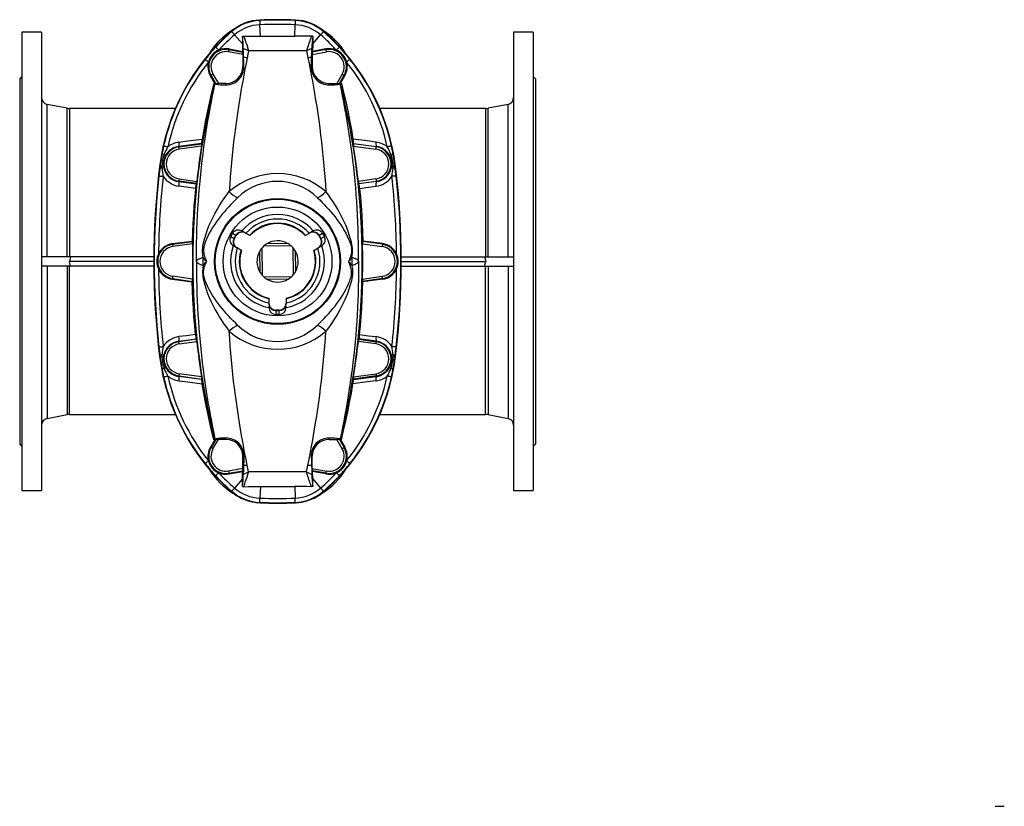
# Model space of a CAD drawing. Extents: x -23 to 894, y -526 to 1012.
# Tile 1 of 4: x -23 to 836, y -526 to 160. Entities that reach past the tile are written whole.
import ezdxf

# ---------------------------------------------------------------- set-up
doc = ezdxf.new("R2010")
doc.units = 0
doc.layers.get('0').update_dxf_attribs({"linetype": 'CONTINUOUS'})

msp = doc.modelspace()

# ---------------------------------------------------------------- linework, layer by layer
at = {"color": 8, "linetype": 'CONTINUOUS'}
for p, q in [((186.33, 160.13), (186.35, 159.74)), ((186.88, 145.94), (186.49, 156.03)), ((216.84, 145.94), (217.23, 156.03)), ((217.39, 160.13), (217.37, 159.74)), ((161.57, 150.29), (161.83, 149.99)), ((171.21, 139.24), (164.27, 147.2)), ((232.51, 139.24), (239.45, 147.2)), ((242.15, 150.29), (241.9, 149.99)), ((171.57, 130.14), (159.14, 132.33)), ((159.48, 134.3), (159.6, 134.94)), ((159.48, 134.3), (171.52, 132.17)), ((227.14, 133.13), (176.59, 133.13)), ((232.15, 130.14), (244.59, 132.33)), ((244.24, 134.3), (232.2, 132.17)), ((244.24, 134.3), (244.13, 134.94)), ((143.79, 111.88), (143.24, 111.56)), ((147.89, 104.77), (143.79, 111.88)), ((145.52, 112.88), (150.22, 104.72)), ((172.44, 119.43), (171.57, 119.43)), ((231.28, 119.43), (232.15, 119.43)), ((258.21, 112.88), (253.5, 104.72)), ((255.83, 104.77), (259.94, 111.88)), ((259.94, 111.88), (260.48, 111.56)), ((156.86, 103.58), (156.86, 104.72)), ((246.86, 103.58), (246.86, 104.72)), ((0.72, -46.57), (0.72, 86.54)), ((403.01, -46.57), (403.01, 86.54)), ((18.16, -46.57), (18.16, 83.15)), ((20.45, 82.93), (20.45, -46.57)), ((383.28, 82.93), (383.28, -46.57)), ((385.57, -46.57), (385.57, 83.15)), ((135.57, 52.43), (115.7, 49.81)), ((115.76, 49.38), (135.76, 52.19)), ((287.96, 49.38), (267.97, 52.19)), ((268.15, 52.43), (288.02, 49.81)), ((115.76, 49.38), (115.7, 49.81)), ((135.51, 50.14), (116.04, 47.4)), ((268.21, 50.14), (287.69, 47.4)), ((287.96, 49.38), (288.02, 49.81)), ((98.98, 32.42), (99.43, 32.36)), ((99.34, 31.72), (99.43, 32.36)), ((99.43, 32.36), (99.54, 33.19)), ((100.99, 32.56), (101.01, 31.59)), ((101.01, 31.59), (101.06, 30.8)), ((102.29, 32.89), (102.54, 31.28)), ((301.44, 32.89), (301.18, 31.28)), ((302.71, 31.59), (302.66, 30.8)), ((302.74, 32.56), (302.71, 31.59)), ((304.29, 32.36), (304.18, 33.19)), ((304.74, 32.42), (304.29, 32.36)), ((304.38, 31.72), (304.29, 32.36)), ((115.76, 19.47), (115.71, 19.1)), ((115.71, 19.1), (130.85, 17.12)), ((131.07, 17.32), (115.76, 19.47)), ((116.04, 21.45), (131.36, 19.3)), ((287.69, 21.45), (272.36, 19.3)), ((272.66, 17.32), (287.96, 19.47)), ((288.02, 19.1), (272.88, 17.12)), ((287.96, 19.47), (288.02, 19.1)), ((110.26, -35.62), (127.69, -33.17)), ((161.02, -28.73), (163.96, -30.42)), ((165.46, -27.83), (162.52, -26.13)), ((163.96, -30.42), (165.46, -27.83)), ((165.48, -27.84), (163.98, -30.44)), ((163.98, -30.44), (164.31, -30.62)), ((165.81, -28.02), (165.48, -27.84)), ((238.24, -27.84), (237.92, -28.02)), ((239.74, -30.44), (238.24, -27.84)), ((241.2, -26.13), (238.26, -27.83)), ((238.26, -27.83), (239.76, -30.42)), ((239.42, -30.62), (239.74, -30.44)), ((239.74, -30.44), (239.76, -30.42)), ((239.76, -30.42), (242.7, -28.73)), ((293.46, -35.62), (276.03, -33.17)), ((110.26, -35.62), (110.18, -35.03)), ((127.73, -35.18), (110.54, -37.6)), ((276, -35.18), (293.19, -37.6)), ((293.46, -35.62), (293.55, -35.03)), ((0.72, -54.57), (0.72, -187.68)), ((18.16, -54.57), (18.16, -184.29)), ((20.45, -184.07), (20.45, -54.57)), ((383.28, -184.07), (383.28, -54.57)), ((385.57, -54.57), (385.57, -184.29)), ((403.01, -54.57), (403.01, -187.68)), ((110.26, -65.53), (110.18, -66.12)), ((110.26, -65.53), (127.69, -67.98)), ((127.73, -65.96), (110.54, -63.55)), ((276, -65.96), (293.19, -63.55)), ((293.46, -65.53), (276.03, -67.98)), ((293.46, -65.53), (293.55, -66.12)), ((200.36, -93.07), (200.36, -93.45)), ((200.36, -93.45), (203.36, -93.45)), ((200.36, -93.45), (200.36, -93.47)), ((203.36, -93.47), (200.36, -93.47)), ((200.36, -93.47), (200.36, -96.87)), ((203.36, -93.45), (203.36, -93.07)), ((203.36, -93.47), (203.36, -93.45)), ((203.36, -96.87), (203.36, -93.47)), ((115.71, -120.25), (130.85, -118.26)), ((115.76, -120.62), (115.71, -120.25)), ((131.07, -118.47), (115.76, -120.62)), ((272.66, -118.47), (287.96, -120.62)), ((288.02, -120.25), (272.88, -118.26)), ((287.96, -120.62), (288.02, -120.25)), ((116.04, -122.6), (131.36, -120.45)), ((287.69, -122.6), (272.36, -120.45)), ((98.98, -133.57), (99.43, -133.51)), ((99.34, -132.86), (99.43, -133.51)), ((99.43, -133.51), (99.54, -134.34)), ((100.99, -133.7), (101.01, -132.74)), ((101.01, -132.74), (101.06, -131.95)), ((102.29, -134.04), (102.54, -132.42)), ((301.44, -134.04), (301.18, -132.42)), ((302.71, -132.74), (302.66, -131.95)), ((302.74, -133.7), (302.71, -132.74)), ((304.29, -133.51), (304.18, -134.34)), ((304.38, -132.86), (304.29, -133.51)), ((304.74, -133.57), (304.29, -133.51)), ((115.76, -150.53), (115.7, -150.95)), ((135.57, -153.58), (115.7, -150.95)), ((115.76, -150.53), (135.76, -153.34)), ((135.51, -151.28), (116.04, -148.55)), ((287.96, -150.53), (267.97, -153.34)), ((268.15, -153.58), (288.02, -150.95)), ((268.21, -151.28), (287.69, -148.55)), ((287.96, -150.53), (288.02, -150.95)), ((147.89, -205.92), (143.79, -213.02)), ((145.52, -214.02), (150.22, -205.87)), ((156.86, -204.73), (156.86, -205.87)), ((246.86, -204.73), (246.86, -205.87)), ((258.21, -214.02), (253.5, -205.87)), ((255.83, -205.92), (259.94, -213.02)), ((143.79, -213.02), (143.24, -212.71)), ((259.94, -213.02), (260.48, -212.71)), ((172.44, -220.57), (171.57, -220.57)), ((231.28, -220.57), (232.15, -220.57)), ((171.57, -231.28), (159.14, -233.48)), ((232.15, -231.28), (244.59, -233.48)), ((159.48, -235.44), (171.52, -233.32)), ((159.48, -235.44), (159.6, -236.09)), ((171.21, -240.39), (164.27, -248.34)), ((227.14, -234.28), (176.59, -234.28)), ((244.24, -235.44), (232.2, -233.32)), ((232.51, -240.39), (239.45, -248.34)), ((244.24, -235.44), (244.13, -236.09)), ((186.88, -247.08), (186.49, -257.18)), ((216.84, -247.08), (217.23, -257.18)), ((161.57, -251.43), (161.83, -251.14)), ((242.15, -251.43), (241.9, -251.14)), ((186.33, -261.27), (186.35, -260.88)), ((217.39, -261.27), (217.37, -260.88))]:
    msp.add_line(p, q, dxfattribs=at)
at = {"color": 7, "linetype": 'CONTINUOUS'}
for p, q in [((-4.14, 149.43), (-21.14, 149.43)), ((-21.14, 149.43), (-21.14, -250.57)), ((-4.14, 149.43), (-4.14, -250.57)), ((424.86, 149.43), (407.86, 149.43)), ((407.86, 149.43), (407.86, -250.57)), ((424.86, 149.43), (424.86, -250.57)), ((171.19, 145.97), (172.55, 146)), ((171.19, 145.97), (171.21, 139.24)), ((171.21, 139.24), (171.24, 132.8)), ((232.53, 145.97), (231.17, 146)), ((232.51, 139.24), (232.49, 132.8)), ((232.53, 145.97), (232.51, 139.24)), ((159.6, 134.94), (171.24, 132.8)), ((171.52, 132.17), (171.24, 132.8)), ((171.57, 130.14), (171.57, 119.43)), ((232.15, 130.14), (232.15, 119.43)), ((232.2, 132.17), (232.49, 132.8)), ((244.13, 134.94), (232.49, 132.8)), ((172.2, 127.37), (172.2, 127.35)), ((231.52, 127.37), (231.52, 127.35)), ((-21.14, 110.93), (-23.14, 108.93)), ((-23.14, 108.93), (-23.14, -210.07)), ((147.07, 105.05), (143.24, 111.56)), ((146.96, 104.52), (146.17, 105.05)), ((147.07, 105.05), (146.17, 105.05)), ((146.97, 104.5), (146.96, 104.52)), ((147.26, 104.25), (146.97, 104.5)), ((147.07, 105.05), (147.89, 104.77)), ((156.86, 104.72), (150.22, 104.72)), ((246.86, 104.72), (253.5, 104.72)), ((256.65, 105.05), (255.83, 104.77)), ((256.47, 104.25), (256.75, 104.5)), ((256.65, 105.05), (260.48, 111.56)), ((256.65, 105.05), (257.56, 105.05)), ((256.75, 104.5), (256.77, 104.52)), ((256.77, 104.52), (257.56, 105.05)), ((426.86, 108.93), (424.86, 110.93)), ((426.86, 108.93), (426.86, -210.07)), ((18.16, 83.15), (0.72, 86.54)), ((403.01, 86.54), (385.57, 83.15)), ((112.61, 82.93), (20.45, 82.93)), ((383.28, 82.93), (291.11, 82.93)), ((135.76, 52.19), (135.57, 52.43)), ((267.97, 52.19), (268.15, 52.43)), ((130.85, 17.12), (131.07, 17.32)), ((272.88, 17.12), (272.66, 17.32)), ((172.43, -25.1), (172.39, -25.08)), ((173.9, -25.77), (174, -25.83)), ((229.72, -25.83), (229.82, -25.77)), ((231.33, -25.08), (231.29, -25.1)), ((110.18, -35.03), (127.34, -32.78)), ((127.69, -33.17), (127.34, -32.78)), ((161.02, -28.73), (162.52, -26.13)), ((164.31, -30.62), (165.81, -28.02)), ((177.78, -28.01), (174, -25.83)), ((225.94, -28.01), (229.72, -25.83)), ((237.92, -28.02), (239.42, -30.62)), ((241.2, -26.13), (242.7, -28.73)), ((276.03, -33.17), (276.38, -32.78)), ((293.55, -35.03), (276.38, -32.78)), ((165.05, -37.8), (165.08, -37.82)), ((166.5, -38.82), (166.4, -38.76)), ((170.28, -41), (166.5, -38.82)), ((186.17, -41.76), (186.46, -59.89)), ((188.17, -38.89), (188.55, -62.69)), ((213.55, -36.88), (189.74, -37.27)), ((210.67, -34.88), (192.55, -35.17)), ((215.17, -38.45), (215.55, -62.26)), ((217.27, -41.26), (217.56, -59.39)), ((233.44, -41), (237.22, -38.82)), ((237.32, -38.76), (237.22, -38.82)), ((238.64, -37.82), (238.68, -37.8)), ((21.15, -46.57), (-4.14, -46.57)), ((21.15, -46.57), (20.25, -50.57)), ((21.15, -54.57), (20.25, -50.57)), ((93.86, -50.57), (20.25, -50.57)), ((93.87, -46.57), (21.15, -46.57)), ((309.85, -46.57), (382.57, -46.57)), ((309.86, -50.57), (383.47, -50.57)), ((382.57, -46.57), (383.47, -50.57)), ((382.57, -46.57), (407.86, -46.57)), ((382.57, -54.57), (383.47, -50.57)), ((21.15, -54.57), (-4.14, -54.57)), ((93.87, -54.57), (21.15, -54.57)), ((309.85, -54.57), (382.57, -54.57)), ((382.57, -54.57), (407.86, -54.57)), ((110.18, -66.12), (127.34, -68.37)), ((127.69, -67.98), (127.34, -68.37)), ((213.98, -63.88), (190.17, -64.26)), ((211.17, -65.98), (193.05, -66.27)), ((276.03, -67.98), (276.38, -68.37)), ((293.55, -66.12), (276.38, -68.37)), ((194.36, -82.71), (194.36, -87.07)), ((209.36, -82.71), (209.36, -87.07)), ((194.36, -87.19), (194.36, -87.07)), ((194.52, -88.8), (194.52, -88.84)), ((203.36, -93.07), (200.36, -93.07)), ((209.21, -88.84), (209.21, -88.8)), ((209.36, -87.07), (209.36, -87.19)), ((203.36, -96.87), (200.36, -96.87)), ((130.85, -118.26), (131.07, -118.47)), ((272.88, -118.26), (272.66, -118.47)), ((135.76, -153.34), (135.57, -153.58)), ((267.97, -153.34), (268.15, -153.58)), ((0.72, -187.68), (18.16, -184.29)), ((20.45, -184.07), (112.61, -184.07)), ((291.11, -184.07), (383.28, -184.07)), ((385.57, -184.29), (403.01, -187.68)), ((146.96, -205.66), (146.17, -206.2)), ((146.97, -205.65), (146.96, -205.66)), ((147.26, -205.4), (146.97, -205.65)), ((147.07, -206.2), (147.89, -205.92)), ((156.86, -205.87), (150.22, -205.87)), ((246.86, -205.87), (253.5, -205.87)), ((256.65, -206.2), (255.83, -205.92)), ((256.47, -205.4), (256.75, -205.65)), ((256.75, -205.65), (256.77, -205.66)), ((256.77, -205.66), (257.56, -206.2)), ((-23.14, -210.07), (-21.14, -212.07)), ((147.07, -206.2), (143.24, -212.71)), ((147.07, -206.2), (146.17, -206.2)), ((256.65, -206.2), (257.56, -206.2)), ((256.65, -206.2), (260.48, -212.71)), ((424.86, -212.07), (426.86, -210.07)), ((171.57, -231.28), (171.57, -220.57)), ((232.15, -231.28), (232.15, -220.57)), ((172.2, -228.52), (172.2, -228.5)), ((231.52, -228.52), (231.52, -228.5)), ((159.6, -236.09), (171.24, -233.94)), ((171.19, -247.11), (171.21, -240.39)), ((171.21, -240.39), (171.24, -233.94)), ((171.52, -233.32), (171.24, -233.94)), ((232.2, -233.32), (232.49, -233.94)), ((232.51, -240.39), (232.49, -233.94)), ((244.13, -236.09), (232.49, -233.94)), ((232.53, -247.11), (232.51, -240.39)), ((171.19, -247.11), (172.55, -247.15)), ((232.53, -247.11), (231.17, -247.15)), ((-21.14, -250.57), (-4.14, -250.57)), ((407.86, -250.57), (424.86, -250.57)), ((828, -526.13), (836, -526.13))]:
    msp.add_line(p, q, dxfattribs=at)
at = {"color": 8, "linetype": 'CONTINUOUS', "flags": 128}
for points in [[(186.35, 159.74), (186.35, 159.68), (186.36, 159.57), (186.36, 159.41), (186.37, 159.19), (186.38, 158.93), (186.39, 158.61), (186.41, 158.26), (186.42, 157.87), (186.44, 157.44), (186.46, 156.99), (186.47, 156.52), (186.49, 156.03)], [(217.37, 159.74), (217.37, 159.68), (217.37, 159.57), (217.36, 159.41), (217.35, 159.19), (217.34, 158.93), (217.33, 158.61), (217.32, 158.26), (217.3, 157.87), (217.29, 157.44), (217.27, 156.99), (217.25, 156.52), (217.23, 156.03)], [(161.83, 149.99), (161.86, 149.95), (161.94, 149.87), (162.04, 149.75), (162.19, 149.58), (162.36, 149.38), (162.57, 149.15), (162.8, 148.88), (163.06, 148.59), (163.34, 148.27), (163.63, 147.92), (163.95, 147.57), (164.27, 147.2)], [(241.9, 149.99), (241.86, 149.95), (241.79, 149.87), (241.68, 149.75), (241.54, 149.58), (241.36, 149.38), (241.16, 149.15), (240.92, 148.88), (240.67, 148.59), (240.39, 148.27), (240.09, 147.92), (239.78, 147.57), (239.45, 147.2)], [(172.55, 146), (172.54, 145.74), (172.6, 145.38), (172.73, 144.9), (172.92, 144.33), (173.22, 143.45), (173.59, 142.42), (174.02, 141.22), (174.48, 139.88), (174.99, 138.39), (175.51, 136.77), (175.66, 136.27), (176.22, 134.42), (176.44, 133.65), (176.53, 133.34), (176.56, 133.22), (176.58, 133.17), (176.58, 133.17), (176.59, 133.13)], [(231.17, 146), (231.18, 145.74), (231.12, 145.38), (230.99, 144.9), (230.81, 144.33), (230.5, 143.45), (230.13, 142.42), (229.71, 141.22), (229.24, 139.88), (228.74, 138.39), (228.21, 136.77), (228.06, 136.27), (227.5, 134.42), (227.28, 133.65), (227.19, 133.34), (227.16, 133.22), (227.15, 133.17), (227.14, 133.17), (227.14, 133.13)], [(147.87, 136.46), (147.91, 136.42), (147.99, 136.35), (148.11, 136.24), (148.27, 136.09), (148.46, 135.91), (148.69, 135.7), (148.95, 135.45), (149.24, 135.19), (149.55, 134.9), (149.88, 134.59), (150.23, 134.27), (150.59, 133.93)], [(159.14, 132.33), (159.2, 132.66), (159.25, 132.98), (159.31, 133.28), (159.35, 133.56), (159.4, 133.8), (159.43, 134), (159.46, 134.15), (159.48, 134.25), (159.48, 134.3)], [(176.59, 133.13), (176, 130.2), (175.41, 127.21)], [(227.14, 133.13), (227.72, 130.2), (228.31, 127.21)], [(244.59, 132.33), (244.53, 132.66), (244.47, 132.98), (244.42, 133.28), (244.37, 133.56), (244.33, 133.8), (244.29, 134), (244.27, 134.15), (244.25, 134.25), (244.24, 134.3)], [(255.86, 136.46), (255.82, 136.42), (255.73, 136.35), (255.61, 136.24), (255.46, 136.09), (255.26, 135.91), (255.03, 135.7), (254.77, 135.45), (254.49, 135.19), (254.17, 134.9), (253.84, 134.59), (253.5, 134.27), (253.14, 133.93)], [(138.68, 125.8), (138.73, 125.76), (138.81, 125.69), (138.94, 125.59), (139.11, 125.46), (139.32, 125.29), (139.56, 125.1), (139.84, 124.88), (140.14, 124.63), (140.48, 124.37), (140.83, 124.08), (141.2, 123.79), (141.59, 123.48)], [(175.41, 127.21), (174.42, 122.3), (173.43, 117.27), (172.44, 112.11), (171.47, 106.83), (170.51, 101.43), (169.56, 95.91), (168.63, 90.28), (167.72, 84.54), (166.81, 78.49), (165.93, 72.33), (165.08, 66.05), (164.26, 59.67), (163.56, 53.8), (162.89, 47.85), (162.25, 41.83), (161.66, 35.72), (161.1, 29.5), (160.58, 23.19), (160.11, 16.82), (159.68, 10.39)], [(228.31, 127.21), (229.31, 122.3), (230.3, 117.27), (231.28, 112.11), (232.25, 106.83), (233.22, 101.43), (234.16, 95.91), (235.09, 90.28), (236, 84.54), (236.91, 78.49), (237.8, 72.33), (238.65, 66.05), (239.46, 59.67), (240.17, 53.8), (240.84, 47.85), (241.47, 41.83), (242.07, 35.72), (242.63, 29.5), (243.14, 23.19), (243.62, 16.82), (244.04, 10.39)], [(265.04, 125.8), (265, 125.76), (264.91, 125.69), (264.78, 125.59), (264.61, 125.46), (264.41, 125.29), (264.16, 125.1), (263.89, 124.88), (263.58, 124.63), (263.25, 124.37), (262.89, 124.08), (262.52, 123.79), (262.14, 123.48)], [(145.52, 112.88), (145.22, 112.71), (144.94, 112.54), (144.68, 112.39), (144.43, 112.25), (144.22, 112.13), (144.05, 112.03), (143.91, 111.95), (143.83, 111.9), (143.79, 111.88)], [(258.21, 112.88), (258.5, 112.71), (258.78, 112.54), (259.05, 112.39), (259.29, 112.25), (259.5, 112.13), (259.68, 112.03), (259.81, 111.95), (259.9, 111.9), (259.94, 111.88)], [(131.2, -50.57), (131.18, -45.83), (131.19, -41.1), (131.26, -34.84), (131.38, -28.62), (131.56, -22.43), (131.79, -16.28), (132.07, -10.19), (132.4, -4.14), (132.79, 1.86), (133.22, 7.81), (133.69, 13.71), (134.22, 19.54), (134.81, 25.6), (135.45, 31.58), (136.13, 37.5), (136.85, 43.34), (137.61, 49.1), (138.44, 55.02), (139.31, 60.86), (140.21, 66.61), (141.14, 72.25), (142.1, 77.8), (143.09, 83.31), (144.11, 88.71), (145.15, 94.01), (146.2, 99.19), (147.26, 104.25)], [(272.52, -50.57), (272.54, -45.83), (272.53, -41.1), (272.47, -34.84), (272.34, -28.62), (272.17, -22.43), (271.94, -16.28), (271.65, -10.19), (271.32, -4.14), (270.94, 1.86), (270.51, 7.81), (270.03, 13.71), (269.51, 19.54), (268.91, 25.6), (268.28, 31.58), (267.6, 37.5), (266.87, 43.34), (266.11, 49.1), (265.28, 55.02), (264.42, 60.86), (263.51, 66.61), (262.58, 72.25), (261.63, 77.8), (260.63, 83.31), (259.61, 88.71), (258.58, 94.01), (257.53, 99.19), (256.47, 104.25)], [(115.82, 53.59), (123.65, 54.61), (136.04, 56.22)], [(287.91, 53.59), (280.08, 54.61), (267.68, 56.22)], [(102.47, 50.23), (102.52, 50.22), (102.63, 50.2), (102.79, 50.16), (103, 50.11), (103.26, 50.06), (103.57, 49.99), (103.91, 49.91), (104.29, 49.82), (104.71, 49.73), (105.15, 49.63), (105.61, 49.53), (106.09, 49.42)], [(116.04, 47.4), (115.99, 47.73), (115.95, 48.06), (115.9, 48.36), (115.86, 48.64), (115.83, 48.88), (115.8, 49.08), (115.78, 49.23), (115.77, 49.33), (115.76, 49.38)], [(287.69, 47.4), (287.73, 47.73), (287.78, 48.06), (287.82, 48.36), (287.86, 48.64), (287.89, 48.88), (287.92, 49.08), (287.94, 49.23), (287.96, 49.33), (287.96, 49.38)], [(301.25, 50.23), (301.2, 50.22), (301.09, 50.2), (300.93, 50.16), (300.72, 50.11), (300.46, 50.06), (300.16, 49.99), (299.81, 49.91), (299.43, 49.82), (299.01, 49.73), (298.57, 49.63), (298.11, 49.53), (297.63, 49.42)], [(98.4, 24.12), (98.45, 24.11), (98.56, 24.1), (98.73, 24.08), (98.94, 24.06), (99.2, 24.03), (99.52, 23.99), (99.87, 23.95), (100.26, 23.91), (100.68, 23.86), (101.13, 23.81), (101.6, 23.76), (102.09, 23.71)], [(116.04, 21.45), (115.99, 21.12), (115.95, 20.8), (115.9, 20.49), (115.86, 20.21), (115.83, 19.97), (115.8, 19.77), (115.78, 19.62), (115.77, 19.52), (115.76, 19.47)], [(287.69, 21.45), (287.73, 21.12), (287.78, 20.8), (287.82, 20.49), (287.86, 20.21), (287.89, 19.97), (287.92, 19.77), (287.94, 19.62), (287.96, 19.52), (287.96, 19.47)], [(305.33, 24.12), (305.27, 24.11), (305.16, 24.1), (305, 24.08), (304.78, 24.06), (304.52, 24.03), (304.21, 23.99), (303.86, 23.95), (303.47, 23.91), (303.04, 23.86), (302.59, 23.81), (302.12, 23.76), (301.64, 23.71)], [(130.27, 13.18), (122.46, 14.21), (115.84, 15.08)], [(136.92, -46.98), (136.71, -45.39), (136.56, -43.77), (136.47, -42.13), (136.48, -40.55), (136.58, -38.95), (136.77, -37.34), (137.07, -35.53), (137.44, -33.73), (137.88, -31.93), (138.37, -30.16), (139.54, -26.39), (140.86, -22.67), (142.33, -19), (143.93, -15.39), (145.64, -11.83), (147.47, -8.35), (149.33, -5.05), (151.28, -1.81), (153.31, 1.36), (155.39, 4.45), (157.53, 7.46), (159.68, 10.39)], [(266.8, -46.98), (267.01, -45.39), (267.17, -43.77), (267.25, -42.13), (267.24, -40.55), (267.14, -38.95), (266.96, -37.34), (266.66, -35.53), (266.28, -33.73), (265.84, -31.93), (265.35, -30.16), (264.18, -26.39), (262.86, -22.67), (261.39, -19), (259.79, -15.39), (258.08, -11.83), (256.26, -8.35), (254.4, -5.05), (252.44, -1.81), (250.42, 1.36), (248.33, 4.45), (246.2, 7.46), (244.04, 10.39)], [(273.45, 13.18), (281.26, 14.21), (287.88, 15.08)], [(167.04, 4.97), (165.1, 3.1), (163.16, 1.18), (161.22, -0.79), (159.3, -2.81), (157.35, -4.95), (155.43, -7.14), (153.55, -9.39), (151.72, -11.67), (150, -13.94), (148.34, -16.25), (146.75, -18.6), (145.22, -20.98), (143.74, -23.46), (142.33, -25.97), (141.03, -28.53), (139.83, -31.14), (139.31, -32.38), (138.81, -33.64), (138.37, -34.92), (137.98, -36.22), (137.66, -37.54), (137.46, -38.67), (137.35, -39.81), (137.32, -40.92), (137.35, -41.73), (137.47, -42.88), (137.67, -43.99), (137.91, -45.06), (138.2, -46.11), (138.52, -47.12), (139.14, -48.87), (139.81, -50.57)], [(236.68, 4.97), (238.62, 3.1), (240.57, 1.18), (242.5, -0.79), (244.42, -2.81), (246.38, -4.95), (248.3, -7.14), (250.18, -9.39), (252, -11.67), (253.72, -13.94), (255.38, -16.25), (256.98, -18.6), (258.5, -20.98), (259.99, -23.46), (261.39, -25.97), (262.7, -28.53), (263.9, -31.14), (264.42, -32.38), (264.91, -33.64), (265.36, -34.92), (265.74, -36.22), (266.06, -37.54), (266.26, -38.67), (266.38, -39.81), (266.41, -40.92), (266.37, -41.73), (266.25, -42.88), (266.06, -43.99), (265.81, -45.06), (265.52, -46.11), (265.2, -47.12), (264.59, -48.87), (263.91, -50.57)], [(163.96, -30.42), (163.97, -30.43), (163.97, -30.43), (163.97, -30.43), (163.98, -30.43), (163.98, -30.43), (163.98, -30.44), (163.98, -30.44), (163.98, -30.44)], [(165.48, -27.84), (165.48, -27.84), (165.48, -27.84), (165.48, -27.84), (165.48, -27.83), (165.47, -27.83), (165.47, -27.83), (165.47, -27.83), (165.46, -27.83)], [(238.26, -27.83), (238.26, -27.83), (238.25, -27.83), (238.25, -27.83), (238.25, -27.83), (238.24, -27.84), (238.24, -27.84), (238.24, -27.84), (238.24, -27.84)], [(110.26, -35.62), (110.27, -35.67), (110.28, -35.77), (110.3, -35.92), (110.33, -36.12), (110.36, -36.36), (110.4, -36.64), (110.45, -36.94), (110.49, -37.27), (110.54, -37.6)], [(293.46, -35.62), (293.46, -35.67), (293.44, -35.77), (293.42, -35.92), (293.39, -36.12), (293.36, -36.36), (293.32, -36.64), (293.28, -36.94), (293.23, -37.27), (293.19, -37.6)], [(131.2, -50.57), (131.18, -55.32), (131.19, -60.05), (131.26, -66.31), (131.38, -72.53), (131.56, -78.72), (131.79, -84.86), (132.07, -90.96), (132.4, -97.01), (132.79, -103.01), (133.22, -108.96), (133.69, -114.85), (134.22, -120.69), (134.81, -126.74), (135.45, -132.73), (136.13, -138.65), (136.85, -144.49), (137.61, -150.24), (138.44, -156.17), (139.31, -162.01), (140.21, -167.75), (141.14, -173.4), (142.1, -178.94), (143.09, -184.46), (144.11, -189.86), (145.15, -195.16), (146.2, -200.34), (147.26, -205.4)], [(131.2, -50.57), (131.27, -50.3), (131.39, -50.03), (131.57, -49.75), (131.8, -49.48), (132.09, -49.21), (132.42, -48.95), (132.81, -48.68), (133.25, -48.43), (133.74, -48.17), (134.29, -47.92), (134.87, -47.68), (135.51, -47.44), (136.19, -47.21), (136.92, -46.98)], [(136.92, -54.17), (136.19, -53.94), (135.51, -53.71), (134.87, -53.47), (134.29, -53.23), (133.74, -52.98), (133.25, -52.72), (132.81, -52.46), (132.42, -52.2), (132.09, -51.93), (131.8, -51.67), (131.57, -51.39), (131.39, -51.12), (131.27, -50.85), (131.2, -50.57)], [(167.04, -106.12), (165.1, -104.25), (163.16, -102.33), (161.22, -100.36), (159.3, -98.34), (157.35, -96.2), (155.43, -94), (153.55, -91.76), (151.72, -89.47), (150, -87.21), (148.34, -84.9), (146.75, -82.55), (145.22, -80.17), (143.74, -77.69), (142.33, -75.17), (141.03, -72.61), (139.83, -70.01), (139.31, -68.77), (138.81, -67.51), (138.37, -66.23), (137.98, -64.93), (137.66, -63.61), (137.46, -62.48), (137.35, -61.34), (137.32, -60.22), (137.35, -59.42), (137.47, -58.27), (137.67, -57.16), (137.91, -56.08), (138.2, -55.04), (138.52, -54.02), (139.14, -52.28), (139.81, -50.57)], [(236.68, -106.12), (238.62, -104.25), (240.57, -102.33), (242.5, -100.36), (244.42, -98.34), (246.38, -96.2), (248.3, -94), (250.18, -91.76), (252, -89.47), (253.72, -87.21), (255.38, -84.9), (256.98, -82.55), (258.5, -80.17), (259.99, -77.69), (261.39, -75.17), (262.7, -72.61), (263.9, -70.01), (264.42, -68.77), (264.91, -67.51), (265.36, -66.23), (265.74, -64.93), (266.06, -63.61), (266.26, -62.48), (266.38, -61.34), (266.41, -60.22), (266.37, -59.42), (266.25, -58.27), (266.06, -57.16), (265.81, -56.08), (265.52, -55.04), (265.2, -54.02), (264.59, -52.28), (263.91, -50.57)], [(272.52, -50.57), (272.54, -55.32), (272.53, -60.05), (272.47, -66.31), (272.34, -72.53), (272.17, -78.72), (271.94, -84.86), (271.65, -90.96), (271.32, -97.01), (270.94, -103.01), (270.51, -108.96), (270.03, -114.85), (269.51, -120.69), (268.91, -126.74), (268.28, -132.73), (267.6, -138.65), (266.87, -144.49), (266.11, -150.24), (265.28, -156.17), (264.42, -162.01), (263.51, -167.75), (262.58, -173.4), (261.63, -178.94), (260.63, -184.46), (259.61, -189.86), (258.58, -195.16), (257.53, -200.34), (256.47, -205.4)], [(266.8, -46.98), (267.53, -47.21), (268.21, -47.44), (268.85, -47.68), (269.44, -47.92), (269.98, -48.17), (270.47, -48.43), (270.91, -48.68), (271.3, -48.95), (271.64, -49.21), (271.92, -49.48), (272.15, -49.75), (272.33, -50.03), (272.45, -50.3), (272.52, -50.57)], [(272.52, -50.57), (272.45, -50.85), (272.33, -51.12), (272.15, -51.39), (271.92, -51.67), (271.64, -51.93), (271.3, -52.2), (270.91, -52.46), (270.47, -52.72), (269.98, -52.98), (269.44, -53.23), (268.85, -53.47), (268.21, -53.71), (267.53, -53.94), (266.8, -54.17)], [(136.92, -54.17), (136.71, -55.76), (136.56, -57.37), (136.47, -59.02), (136.48, -60.6), (136.58, -62.2), (136.77, -63.8), (137.07, -65.62), (137.44, -67.42), (137.88, -69.21), (138.37, -70.99), (139.54, -74.76), (140.86, -78.48), (142.33, -82.15), (143.93, -85.76), (145.64, -89.31), (147.47, -92.79), (149.33, -96.1), (151.28, -99.34), (153.31, -102.5), (155.39, -105.6), (157.53, -108.61), (159.68, -111.53)], [(266.8, -54.17), (267.01, -55.76), (267.17, -57.37), (267.25, -59.02), (267.24, -60.6), (267.14, -62.2), (266.96, -63.8), (266.66, -65.62), (266.28, -67.42), (265.84, -69.21), (265.35, -70.99), (264.18, -74.76), (262.86, -78.48), (261.39, -82.15), (259.79, -85.76), (258.08, -89.31), (256.26, -92.79), (254.4, -96.1), (252.44, -99.34), (250.42, -102.5), (248.33, -105.6), (246.2, -108.61), (244.04, -111.53)], [(110.26, -65.53), (110.27, -65.48), (110.28, -65.38), (110.3, -65.23), (110.33, -65.03), (110.36, -64.79), (110.4, -64.51), (110.45, -64.2), (110.49, -63.88), (110.54, -63.55)], [(293.46, -65.53), (293.46, -65.48), (293.44, -65.38), (293.42, -65.23), (293.39, -65.03), (293.36, -64.79), (293.32, -64.51), (293.28, -64.2), (293.23, -63.88), (293.19, -63.55)], [(175.41, -228.36), (174.42, -223.45), (173.43, -218.41), (172.44, -213.25), (171.47, -207.97), (170.51, -202.58), (169.56, -197.06), (168.63, -191.43), (167.72, -185.69), (166.81, -179.64), (165.93, -173.47), (165.08, -167.2), (164.26, -160.82), (163.56, -154.95), (162.89, -149), (162.25, -142.97), (161.66, -136.87), (161.1, -130.64), (160.58, -124.34), (160.11, -117.97), (159.68, -111.53)], [(228.31, -228.36), (229.31, -223.45), (230.3, -218.41), (231.28, -213.25), (232.25, -207.97), (233.22, -202.58), (234.16, -197.06), (235.09, -191.43), (236, -185.69), (236.91, -179.64), (237.8, -173.47), (238.65, -167.2), (239.46, -160.82), (240.17, -154.95), (240.84, -149), (241.47, -142.97), (242.07, -136.87), (242.63, -130.64), (243.14, -124.34), (243.62, -117.97), (244.04, -111.53)], [(130.27, -114.33), (122.46, -115.36), (115.84, -116.22)], [(273.45, -114.33), (281.26, -115.36), (287.88, -116.22)], [(98.4, -125.26), (98.45, -125.26), (98.56, -125.25), (98.73, -125.23), (98.94, -125.2), (99.2, -125.17), (99.52, -125.14), (99.87, -125.1), (100.26, -125.06), (100.68, -125.01), (101.13, -124.96), (101.6, -124.91), (102.09, -124.85)], [(116.04, -122.6), (115.99, -122.27), (115.95, -121.94), (115.9, -121.64), (115.86, -121.36), (115.83, -121.12), (115.8, -120.92), (115.78, -120.77), (115.77, -120.67), (115.76, -120.62)], [(287.69, -122.6), (287.73, -122.27), (287.78, -121.94), (287.82, -121.64), (287.86, -121.36), (287.89, -121.12), (287.92, -120.92), (287.94, -120.77), (287.96, -120.67), (287.96, -120.62)], [(305.33, -125.26), (305.27, -125.26), (305.16, -125.25), (305, -125.23), (304.78, -125.2), (304.52, -125.17), (304.21, -125.14), (303.86, -125.1), (303.47, -125.06), (303.04, -125.01), (302.59, -124.96), (302.12, -124.91), (301.64, -124.85)], [(102.47, -151.38), (102.52, -151.37), (102.63, -151.34), (102.79, -151.31), (103, -151.26), (103.26, -151.2), (103.57, -151.13), (103.91, -151.06), (104.29, -150.97), (104.71, -150.88), (105.15, -150.78), (105.61, -150.68), (106.09, -150.57)], [(116.04, -148.55), (115.99, -148.88), (115.95, -149.2), (115.9, -149.51), (115.86, -149.79), (115.83, -150.03), (115.8, -150.23), (115.78, -150.38), (115.77, -150.48), (115.76, -150.53)], [(287.69, -148.55), (287.73, -148.88), (287.78, -149.2), (287.82, -149.51), (287.86, -149.79), (287.89, -150.03), (287.92, -150.23), (287.94, -150.38), (287.96, -150.48), (287.96, -150.53)], [(301.25, -151.38), (301.2, -151.37), (301.09, -151.34), (300.93, -151.31), (300.72, -151.26), (300.46, -151.2), (300.16, -151.13), (299.81, -151.06), (299.43, -150.97), (299.01, -150.88), (298.57, -150.78), (298.11, -150.68), (297.63, -150.57)], [(115.82, -154.73), (123.65, -155.76), (136.04, -157.37)], [(287.91, -154.73), (280.08, -155.76), (267.68, -157.37)], [(145.52, -214.02), (145.22, -213.85), (144.94, -213.69), (144.68, -213.54), (144.43, -213.4), (144.22, -213.28), (144.05, -213.17), (143.91, -213.1), (143.83, -213.05), (143.79, -213.02)], [(258.21, -214.02), (258.5, -213.85), (258.78, -213.69), (259.05, -213.54), (259.29, -213.4), (259.5, -213.28), (259.68, -213.17), (259.81, -213.1), (259.9, -213.05), (259.94, -213.02)], [(138.68, -226.94), (138.73, -226.91), (138.81, -226.84), (138.94, -226.74), (139.11, -226.6), (139.32, -226.44), (139.56, -226.24), (139.84, -226.02), (140.14, -225.78), (140.48, -225.51), (140.83, -225.23), (141.2, -224.94), (141.59, -224.63)], [(176.59, -234.28), (176, -231.34), (175.41, -228.36)], [(227.14, -234.28), (227.72, -231.34), (228.31, -228.36)], [(265.04, -226.94), (265, -226.91), (264.91, -226.84), (264.78, -226.74), (264.61, -226.6), (264.41, -226.44), (264.16, -226.24), (263.89, -226.02), (263.58, -225.78), (263.25, -225.51), (262.89, -225.23), (262.52, -224.94), (262.14, -224.63)], [(147.87, -237.61), (147.91, -237.57), (147.99, -237.5), (148.11, -237.38), (148.27, -237.24), (148.46, -237.06), (148.69, -236.84), (148.95, -236.6), (149.24, -236.34), (149.55, -236.05), (149.88, -235.74), (150.23, -235.41), (150.59, -235.08)], [(159.14, -233.48), (159.2, -233.81), (159.25, -234.13), (159.31, -234.43), (159.35, -234.71), (159.4, -234.95), (159.43, -235.15), (159.46, -235.3), (159.48, -235.4), (159.48, -235.44)], [(172.55, -247.15), (172.54, -246.89), (172.6, -246.52), (172.73, -246.05), (172.92, -245.47), (173.22, -244.6), (173.59, -243.56), (174.02, -242.37), (174.48, -241.03), (174.99, -239.54), (175.51, -237.92), (175.66, -237.42), (176.22, -235.56), (176.44, -234.8), (176.53, -234.49), (176.56, -234.36), (176.58, -234.32), (176.58, -234.31), (176.59, -234.28)], [(231.17, -247.15), (231.18, -246.89), (231.12, -246.52), (230.99, -246.05), (230.81, -245.47), (230.5, -244.6), (230.13, -243.56), (229.71, -242.37), (229.24, -241.03), (228.74, -239.54), (228.21, -237.92), (228.06, -237.42), (227.5, -235.56), (227.28, -234.8), (227.19, -234.49), (227.16, -234.36), (227.15, -234.32), (227.14, -234.31), (227.14, -234.28)], [(244.59, -233.48), (244.53, -233.81), (244.47, -234.13), (244.42, -234.43), (244.37, -234.71), (244.33, -234.95), (244.29, -235.15), (244.27, -235.3), (244.25, -235.4), (244.24, -235.44)], [(255.86, -237.61), (255.82, -237.57), (255.73, -237.5), (255.61, -237.38), (255.46, -237.24), (255.26, -237.06), (255.03, -236.84), (254.77, -236.6), (254.49, -236.34), (254.17, -236.05), (253.84, -235.74), (253.5, -235.41), (253.14, -235.08)], [(161.83, -251.14), (161.86, -251.1), (161.94, -251.02), (162.04, -250.89), (162.19, -250.73), (162.36, -250.53), (162.57, -250.29), (162.8, -250.03), (163.06, -249.73), (163.34, -249.41), (163.63, -249.07), (163.95, -248.71), (164.27, -248.34)], [(241.9, -251.14), (241.86, -251.1), (241.79, -251.02), (241.68, -250.89), (241.54, -250.73), (241.36, -250.53), (241.16, -250.29), (240.92, -250.03), (240.67, -249.73), (240.39, -249.41), (240.09, -249.07), (239.78, -248.71), (239.45, -248.34)], [(186.35, -260.88), (186.35, -260.83), (186.36, -260.72), (186.36, -260.56), (186.37, -260.34), (186.38, -260.07), (186.39, -259.76), (186.41, -259.41), (186.42, -259.02), (186.44, -258.59), (186.46, -258.14), (186.47, -257.67), (186.49, -257.18)], [(217.37, -260.88), (217.37, -260.83), (217.37, -260.72), (217.36, -260.56), (217.35, -260.34), (217.34, -260.07), (217.33, -259.76), (217.32, -259.41), (217.3, -259.02), (217.29, -258.59), (217.27, -258.14), (217.25, -257.67), (217.23, -257.18)]]:
    msp.add_lwpolyline(points, dxfattribs=at)
at = {"color": 7, "linetype": 'CONTINUOUS', "flags": 128}
for points in [[(172.55, 146), (176.13, 145.98), (179.7, 145.96), (183.29, 145.94), (186.88, 145.94)], [(186.88, 145.94), (203.41, 145.93), (216.84, 145.94)], [(231.17, 146), (227.6, 145.98), (224.02, 145.96), (220.43, 145.94), (216.84, 145.94)], [(172.2, 127.37), (172.07, 131.39), (171.94, 135.29)], [(231.52, 127.37), (231.65, 131.39), (231.79, 135.29)], [(172.44, 119.43), (172.32, 123.44), (172.2, 127.35)], [(231.28, 119.43), (231.4, 123.44), (231.52, 127.35)], [(146.17, 105.05), (144.22, 96.99), (142.38, 88.89), (140.64, 80.77), (139.01, 72.61), (137.47, 64.43), (136.04, 56.22)], [(257.56, 105.05), (259.5, 96.99), (261.34, 88.89), (263.08, 80.77), (264.72, 72.61), (266.25, 64.43), (267.68, 56.22)], [(130.27, 13.18), (129.56, 5.55), (128.93, -2.1), (128.39, -9.76), (127.95, -17.43), (127.6, -25.1), (127.34, -32.78)], [(273.45, 13.18), (274.17, 5.55), (274.79, -2.1), (275.33, -9.76), (275.77, -17.43), (276.12, -25.1), (276.38, -32.78)], [(172.39, -25.08), (171.91, -24.71), (170.72, -23.93)], [(173.9, -25.77), (173.44, -25.52), (172.43, -25.1)], [(231.29, -25.1), (230.67, -25.34), (229.82, -25.77)], [(233, -23.93), (232.46, -24.26), (231.33, -25.08)], [(163.22, -36.92), (163.78, -37.23), (165.05, -37.8)], [(165.08, -37.82), (165.6, -38.24), (166.4, -38.76)], [(237.32, -38.76), (238.12, -38.24), (238.64, -37.82)], [(238.68, -37.8), (239.24, -37.57), (240.5, -36.92)], [(130.27, -114.33), (129.56, -106.69), (128.93, -99.05), (128.39, -91.39), (127.95, -83.72), (127.6, -76.05), (127.34, -68.37)], [(273.45, -114.33), (274.17, -106.69), (274.79, -99.05), (275.33, -91.39), (275.77, -83.72), (276.12, -76.05), (276.38, -68.37)], [(194.36, -87.19), (194.38, -87.72), (194.52, -88.8)], [(194.52, -88.84), (194.44, -89.45), (194.36, -90.86)], [(209.21, -88.8), (209.31, -88.14), (209.36, -87.19)], [(209.36, -90.86), (209.35, -90.23), (209.21, -88.84)], [(146.17, -206.2), (144.22, -198.13), (142.38, -190.04), (140.64, -181.91), (139.01, -173.76), (137.47, -165.57), (136.04, -157.37)], [(257.56, -206.2), (259.5, -198.13), (261.34, -190.04), (263.08, -181.91), (264.72, -173.76), (266.25, -165.57), (267.68, -157.37)], [(172.44, -220.57), (172.32, -224.59), (172.2, -228.5)], [(231.28, -220.57), (231.4, -224.59), (231.52, -228.5)], [(172.2, -228.52), (172.07, -232.54), (171.94, -236.44)], [(231.52, -228.52), (231.65, -232.54), (231.79, -236.44)], [(172.55, -247.15), (176.13, -247.13), (179.7, -247.1), (183.29, -247.09), (186.88, -247.08)], [(186.88, -247.08), (203.41, -247.08), (216.84, -247.08)], [(231.17, -247.15), (227.6, -247.13), (224.02, -247.1), (220.43, -247.09), (216.84, -247.08)]]:
    msp.add_lwpolyline(points, dxfattribs=at)
at = {"color": 8, "linetype": 'CONTINUOUS'}
for radius in [54.98, 54.3]:
    msp.add_circle((201.86, -50.57), radius, dxfattribs=at)
at = {"color": 7, "linetype": 'CONTINUOUS'}
msp.add_circle((201.86, -50.57), 47.49, dxfattribs=at)
for centre, radius, start, end in [((187.88, 120.16), 40, 92.21355, 131.12605), ((201.86, -241.57), 402, 87.78645, 92.21355), ((215.84, 120.16), 40, 48.87395, 87.78645), ((284.56, 9.43), 187, 131.12605, 172.93757), ((193.8, 100.09), 60, 120.28654, 149.42025), ((209.92, 100.09), 60, 30.57975, 59.71347), ((119.16, 9.43), 187, 7.06243, 48.87395), ((91.94, 135.05), 80, 0.17316, 7.84199), ((311.79, 135.05), 80, 172.15798, 179.82685), ((156.77, 119.51), 15.7, 113.19115, 165.32719), ((156.76, 119.52), 15.68, 79.5662, 113.1743), ((148.26, 130.59), 23.31, 358.89116, 3.90058), ((255.46, 130.59), 23.31, 176.09932, 181.10904), ((246.97, 119.52), 15.68, 66.82572, 100.43359), ((246.96, 119.51), 15.7, 14.67281, 66.80885), ((156.75, 119.52), 15.68, 165.34422, 210.48055), ((246.97, 119.52), 15.68, 329.51948, 14.65575), ((157.12, 118.9), 15.32, 269.01903, 1.95636), ((156.86, 119.43), 14.71, 270, 0), ((246.6, 118.9), 15.32, 178.04365, 270.98095), ((246.86, 119.43), 14.71, 180, 270), ((155.63, 155.15), 51.58, 260.66113, 271.37209), ((149.69, 134.63), 29.91, 266.54498, 271.01936), ((248.1, 155.15), 51.58, 268.62791, 279.33886), ((254.03, 134.63), 29.91, 268.98064, 273.45501), ((1.86, 92.43), 6, 180, 259), ((401.86, 92.43), 6, 281, 0), ((20.45, 94.93), 12, 259, 270), ((383.28, 94.93), 12, 270, 281), ((121.9, 52.81), 13.87, 348.882, 357.42538), ((157.13, 51.7), 21.57, 167.89514, 178.06479), ((246.59, 51.7), 21.57, 1.93521, 12.10486), ((281.82, 52.81), 13.87, 182.57462, 191.118), ((767.86, -50.57), 640.32, 170.95082, 173.73544), ((-364.14, -50.57), 640.32, 6.26456, 9.04918), ((768.86, -50.57), 675, 172.93757, 187.06243), ((-365.14, -50.57), 675, 352.93757, 7.06243), ((118.65, 20.2), 12.75, 346.95642, 355.94407), ((285.07, 20.2), 12.75, 184.05593, 193.04358), ((155.44, 11.51), 25.22, 167.1659, 176.20109), ((248.28, 11.51), 25.22, 3.79908, 12.83392), ((201.86, -50.57), 40.98, 40.54466, 139.45535), ((201.86, -50.57), 37, 41.69505, 138.30495), ((201.86, -50.57), 33.42, 42.96874, 137.03126), ((167.72, -29.14), 6.01, 60.09461, 149.89345), ((171, -31.02), 6, 59.99888, 149.99894), ((201.86, -50.57), 33, 43.13656, 136.86344), ((232.72, -31.02), 6, 30.00112, 120.00106), ((236, -29.14), 6.01, 30.11129, 119.90065), ((114.13, -34.39), 13.61, 356.65008, 5.12818), ((166.23, -31.72), 6.01, 150.11127, 239.90067), ((169.5, -33.62), 6, 150.00109, 240.00108), ((201.86, -50.57), 18, 60.69002, 121.15177), ((234.22, -33.62), 6, 299.99888, 29.99895), ((237.49, -31.72), 6.01, 300.09458, 29.89347), ((289.59, -34.39), 13.61, 174.87182, 183.34992), ((112.22, -50.58), 15.68, 97.49077, 155.12383), ((767.86, -50.57), 640.32, 178.62277, 181.37723), ((201.86, -50.57), 40.98, 160.54466, 259.45535), ((201.86, -50.57), 37, 161.69505, 258.30495), ((201.86, -50.57), 33.42, 162.96874, 257.03126), ((201.86, -50.57), 33, 163.13656, 256.86344), ((201.86, -50.57), 18, 150.69002, 211.15177), ((201.86, -50.57), 18, 139.51126, 150.69002), ((201.86, -50.57), 18, 132.33051, 139.51127), ((201.86, -50.57), 18, 121.15182, 132.33046), ((201.86, -50.57), 40.98, 280.54466, 19.45535), ((201.86, -50.57), 37, 281.69505, 18.30495), ((201.86, -50.57), 33.42, 282.96874, 17.03126), ((201.86, -50.57), 33, 283.13656, 16.86344), ((201.86, -50.57), 18, 49.51127, 60.69001), ((201.86, -50.57), 18, 42.33051, 49.51127), ((201.86, -50.57), 18, 31.1518, 42.33049), ((201.86, -50.57), 18, 330.69002, 31.15177), ((-364.14, -50.57), 640.32, 358.62277, 1.37723), ((291.5, -50.58), 15.68, 24.87617, 82.50923), ((112.11, -50.57), 15.58, 154.97365, 205.02635), ((291.61, -50.57), 15.58, 334.97365, 25.02635), ((112.22, -50.57), 15.68, 204.87617, 262.50922), ((201.86, -50.57), 18, 211.15177, 222.33051), ((201.86, -50.57), 18, 319.51127, 330.69001), ((291.5, -50.57), 15.68, 277.49077, 335.12383), ((114.13, -66.76), 13.61, 354.87182, 3.34992), ((201.86, -50.57), 18, 222.33051, 229.51127), ((201.86, -50.57), 18, 229.5113, 240.68998), ((201.86, -50.57), 18, 240.69002, 301.15177), ((201.86, -50.57), 18, 301.15178, 312.33048), ((201.86, -50.57), 18, 312.33051, 319.51127), ((289.59, -66.76), 13.61, 176.65008, 185.12818), ((200.36, -87.07), 6, 179.99889, 269.99893), ((200.37, -90.85), 6.01, 180.09464, 269.89346), ((203.36, -87.07), 6, 270.00111, 0.00107), ((203.35, -90.85), 6.01, 270.11129, 359.90061), ((155.44, -112.66), 25.22, 183.79908, 192.83392), ((118.65, -121.35), 12.75, 4.05593, 13.04358), ((285.07, -121.35), 12.75, 166.95642, 175.94407), ((248.28, -112.66), 25.22, 347.1659, 356.20109), ((767.86, -50.57), 640.32, 186.26456, 189.04918), ((-364.14, -50.57), 640.32, 350.95082, 353.73544), ((284.56, -110.57), 187, 187.06243, 228.87395), ((119.16, -110.57), 187, 311.12605, 352.93757), ((121.9, -153.96), 13.87, 2.57462, 11.118), ((157.13, -152.85), 21.57, 181.93521, 192.10486), ((246.59, -152.85), 21.57, 347.89514, 358.06481), ((281.82, -153.96), 13.87, 168.88196, 177.42542), ((1.86, -193.57), 6, 101, 180), ((20.45, -196.07), 12, 90, 101), ((383.28, -196.07), 12, 79, 90), ((401.86, -193.57), 6, 0, 79), ((155.63, -256.3), 51.58, 88.62791, 99.33886), ((149.69, -235.78), 29.91, 88.98064, 93.45501), ((157.12, -220.05), 15.32, 358.04365, 90.98095), ((156.86, -220.57), 14.71, 0, 90), ((246.6, -220.05), 15.32, 89.01903, 181.95636), ((246.86, -220.57), 14.71, 90, 180), ((248.1, -256.3), 51.58, 80.66113, 91.37209), ((254.03, -235.78), 29.91, 86.54498, 91.01936), ((156.75, -220.66), 15.68, 149.51948, 194.65575), ((246.97, -220.66), 15.68, 345.34427, 30.48048), ((156.77, -220.65), 15.7, 194.67281, 246.80885), ((193.8, -201.24), 60, 210.57975, 239.71347), ((148.26, -231.74), 23.31, 356.09932, 1.10904), ((255.46, -231.74), 23.31, 178.89118, 183.90045), ((209.92, -201.24), 60, 300.28653, 329.42025), ((246.96, -220.65), 15.7, 293.19115, 345.32719), ((156.76, -220.67), 15.68, 246.8257, 280.4338), ((91.94, -236.2), 80, 352.15798, 359.82685), ((311.79, -236.2), 80, 180.17316, 187.84199), ((246.97, -220.67), 15.68, 259.5662, 293.1743), ((187.88, -221.3), 40, 228.87395, 267.78645), ((215.84, -221.3), 40, 272.21355, 311.12605), ((201.86, 140.43), 402, 267.78645, 272.21355)]:
    msp.add_arc(centre, radius, start, end, dxfattribs=at)
at = {"color": 8, "linetype": 'CONTINUOUS'}
for centre, radius, start, end in [((187.88, 120.16), 39.61, 92.21355, 131.12605), ((187.88, 120.16), 35.9, 92.21355, 131.12605), ((201.86, -241.57), 401.61, 87.78645, 92.21355), ((201.86, -241.57), 397.9, 87.78645, 92.21355), ((215.84, 120.16), 35.9, 48.87395, 87.78645), ((215.84, 120.16), 39.61, 48.87395, 87.78645), ((284.56, 9.43), 186.61, 131.12605, 137.09804), ((284.56, 9.43), 182.9, 131.12605, 137.09804), ((119.16, 9.43), 182.9, 42.90196, 48.87395), ((119.16, 9.43), 186.61, 42.90196, 48.87395), ((296.06, -0.47), 201.77, 137.26048, 141.25782), ((156.86, 119.43), 15.1, 80, 210), ((156.86, 119.43), 13.1, 80, 210), ((158.72, 100.72), 37.01, 61.13118, 69.07394), ((245, 100.72), 37.01, 110.92607, 118.86883), ((246.86, 119.43), 15.1, 330, 100), ((246.86, 119.43), 13.1, 330, 100), ((107.67, -0.47), 201.76, 38.74208, 42.73962), ((284.56, 9.43), 186.61, 141.42028, 167.36894), ((284.56, 9.43), 182.9, 141.42028, 167.36894), ((172.04, 92.47), 34.9, 84.45763, 89.73708), ((172.26, 92.39), 34.96, 84.83309, 90.10182), ((231.68, 92.47), 34.9, 90.26292, 95.54237), ((231.46, 92.39), 34.96, 89.89819, 95.1669), ((119.16, 9.43), 182.9, 12.63106, 38.57972), ((119.16, 9.43), 186.61, 12.63106, 38.57972), ((767.86, -50.57), 639.98, 165.97567, 194.02433), ((767.86, -50.57), 639.96, 165.97634, 194.02366), ((-364.14, -50.57), 639.96, 345.97634, 14.02366), ((-364.14, -50.57), 639.98, 345.97567, 14.02433), ((118.33, 34.29), 19.46, 97.41807, 128.96615), ((108.92, 51.91), 7.09, 342.78233, 13.70094), ((294.8, 51.91), 7.09, 166.29887, 197.21786), ((285.4, 34.29), 19.46, 51.03389, 82.58189), ((247.6, 17.94), 148.68, 167.45472, 170.5016), ((117.86, 34.43), 15.1, 98, 262), ((142.88, 27.35), 42.89, 149.0408, 158.84173), ((117.69, 34.46), 15.48, 97.39059, 151.05624), ((117.86, 34.43), 13.1, 98, 262), ((285.86, 34.43), 13.1, 278, 82), ((285.86, 34.43), 15.1, 278, 82), ((286.03, 34.46), 15.48, 28.94376, 82.60941), ((260.85, 27.36), 42.89, 21.15809, 30.95928), ((156.12, 17.94), 148.68, 9.4984, 12.54528), ((380.11, -4.9), 283.14, 170.36905, 172.26988), ((102.36, 40.3), 2.59, 78.69744, 122.85056), ((128.89, 32.75), 27.9, 158.81096, 180.40691), ((117.57, 34.47), 15.36, 150.886, 185.90919), ((100.11, 37.53), 5.99, 47.61067, 62.51082), ((303.61, 37.53), 5.99, 117.48969, 132.38913), ((286.16, 34.47), 15.36, 354.09063, 29.11409), ((301.36, 40.3), 2.59, 57.14947, 101.30261), ((274.84, 32.75), 27.9, 359.59304, 21.18917), ((23.63, -4.89), 283.13, 7.73008, 9.63099), ((438.86, -14.38), 342.63, 172.26858, 173.54902), ((101.33, 33.37), 2.59, 219.86622, 264.07493), ((101.28, 34.15), 2.57, 224.10692, 264.0986), ((101.27, 35.17), 2.63, 228.87948, 263.86839), ((100.7, 36.32), 3.78, 274.34197, 294.79966), ((100.01, 36.58), 5.87, 280.34283, 295.53016), ((150, 34.25), 49.06, 184.03415, 192.41316), ((117.69, 34.45), 15.48, 191.83595, 262.65019), ((201.86, -38.4), 64.49, 49.15675, 130.84325), ((286.04, 34.45), 15.48, 277.34981, 348.16405), ((303.71, 36.57), 5.87, 244.46945, 259.65808), ((303.02, 36.32), 3.78, 245.20115, 265.65739), ((253.72, 34.25), 49.06, 347.58705, 355.96567), ((302.39, 33.37), 2.59, 275.92402, 320.13464), ((302.45, 34.15), 2.57, 275.9014, 315.89308), ((302.46, 35.17), 2.63, 276.13161, 311.12052), ((-35.06, -14.37), 342.55, 6.45089, 7.73162), ((768.86, -50.57), 674.61, 173.64339, 186.35661), ((768.86, -50.57), 670.9, 173.64339, 179.43709), ((118.37, 34.39), 19.47, 213.25725, 262.53703), ((108.91, 16.86), 7.15, 345.57582, 18.27128), ((201.86, -30.16), 49.47, 45.25875, 134.74125), ((294.81, 16.86), 7.15, 161.72869, 194.4242), ((285.35, 34.39), 19.47, 277.46288, 326.7428), ((-365.14, -50.57), 670.9, 0.56291, 6.35661), ((-365.14, -50.57), 674.61, 353.64339, 6.35661), ((180.59, 31.09), 29.42, 224.71903, 242.58429), ((223.13, 31.09), 29.42, 297.41571, 315.28097), ((170.66, -30.82), 6, 73.21866, 150.07688), ((170.68, -30.84), 6, 73.03859, 150.00076), ((233.04, -30.84), 6, 29.99924, 106.96141), ((233.06, -30.82), 6, 29.92304, 106.78139), ((169.15, -33.43), 6, 149.92312, 226.78136), ((169.18, -33.44), 6, 149.99918, 226.96147), ((234.54, -33.44), 6, 313.03853, 30.00082), ((234.57, -33.43), 6, 313.21865, 30.07687), ((112.36, -50.57), 15.1, 98, 262), ((112.36, -50.57), 13.1, 98, 262), ((291.36, -50.57), 13.1, 278, 82), ((291.36, -50.57), 15.1, 278, 82), ((170.65, -50.57), 33.92, 173.92055, 186.07945), ((87.11, -90.01), 65.82, 36.80571, 40.81935), ((87.11, -11.14), 65.82, 319.18072, 323.19423), ((316.61, -90.01), 65.82, 139.18072, 143.19423), ((316.61, -11.14), 65.82, 216.80571, 220.81935), ((233.08, -50.57), 33.92, 353.92055, 6.07945), ((768.86, -50.57), 670.9, 180.56291, 186.35661), ((-365.14, -50.57), 670.9, 353.64339, 359.43709), ((200.36, -87.45), 6, 193.03859, 270.00079), ((200.35, -87.47), 6, 193.21866, 270.07688), ((203.36, -87.45), 6, 269.99922, 346.96141), ((203.37, -87.47), 6, 269.92313, 346.78133), ((180.59, -132.24), 29.42, 117.41571, 135.28097), ((201.86, -62.74), 64.49, 229.15675, 310.84325), ((201.86, -70.98), 49.47, 225.25875, 314.74125), ((223.13, -132.24), 29.42, 44.71903, 62.58429), ((118.37, -135.53), 19.47, 97.46297, 146.74275), ((117.69, -135.6), 15.48, 97.34981, 168.16405), ((108.91, -118.01), 7.15, 341.72872, 14.42418), ((294.81, -118.01), 7.15, 165.57589, 198.27121), ((285.35, -135.53), 19.47, 33.25725, 82.53703), ((286.04, -135.6), 15.48, 11.83595, 82.65019), ((438.78, -86.78), 342.55, 186.45089, 187.73162), ((150, -135.4), 49.06, 167.58705, 175.96567), ((117.86, -135.57), 15.1, 98, 262), ((117.86, -135.57), 13.1, 98, 262), ((285.86, -135.57), 13.1, 278, 82), ((285.86, -135.57), 15.1, 278, 82), ((253.73, -135.4), 49.06, 4.03415, 12.41316), ((-35.12, -86.77), 342.62, 352.26857, 353.54904), ((101.33, -134.52), 2.59, 95.92402, 140.13464), ((101.28, -135.3), 2.57, 95.9014, 135.89308), ((101.27, -136.31), 2.63, 96.13161, 131.12052), ((380.1, -96.25), 283.13, 187.73008, 189.63099), ((128.89, -133.9), 27.9, 179.59305, 201.18916), ((100.7, -137.47), 3.78, 65.20115, 85.65739), ((100.01, -137.72), 5.87, 64.46945, 79.65808), ((117.57, -135.62), 15.36, 174.09064, 209.11408), ((286.16, -135.62), 15.36, 330.886, 5.90919), ((274.84, -133.9), 27.9, 338.81096, 0.40691), ((303.71, -137.72), 5.87, 100.34244, 115.53055), ((303.02, -137.47), 3.78, 94.34197, 114.79966), ((302.39, -134.52), 2.59, 39.86622, 84.07493), ((302.45, -135.3), 2.57, 44.10692, 84.0986), ((302.46, -136.31), 2.63, 48.87948, 83.86839), ((23.61, -96.25), 283.14, 350.36907, 352.26986), ((102.36, -141.44), 2.59, 237.14947, 281.30261), ((247.6, -119.09), 148.68, 189.4984, 192.54528), ((100.11, -138.67), 5.99, 297.48969, 312.38913), ((142.88, -128.5), 42.89, 201.15809, 210.95928), ((117.69, -135.6), 15.48, 208.94376, 262.60941), ((286.03, -135.6), 15.48, 277.39059, 331.05624), ((260.85, -128.5), 42.89, 329.0408, 338.84173), ((303.61, -138.67), 5.99, 227.61067, 242.51082), ((301.36, -141.44), 2.59, 258.69744, 302.85056), ((156.12, -119.09), 148.68, 347.45472, 350.5016), ((284.56, -110.57), 186.61, 192.63106, 218.57972), ((284.56, -110.57), 182.9, 192.63106, 218.57972), ((118.33, -135.44), 19.46, 231.03389, 262.58189), ((108.92, -153.05), 7.09, 346.29888, 17.21785), ((119.16, -110.57), 182.9, 321.42028, 347.36894), ((119.16, -110.57), 186.61, 321.42028, 347.36894), ((294.8, -153.05), 7.09, 162.78233, 193.70094), ((285.4, -135.44), 19.46, 277.41807, 308.96615), ((156.86, -220.57), 15.1, 150, 280), ((156.86, -220.57), 13.1, 150, 280), ((246.86, -220.57), 15.1, 260, 30), ((246.86, -220.57), 13.1, 260, 30), ((296.06, -100.67), 201.77, 218.74218, 222.73952), ((172.26, -193.54), 34.96, 269.89819, 275.1669), ((172.04, -193.61), 34.9, 270.26292, 275.54237), ((231.46, -193.54), 34.96, 264.83309, 270.10182), ((231.68, -193.61), 34.9, 264.45763, 269.73708), ((107.67, -100.67), 201.77, 317.26048, 321.25782), ((284.56, -110.57), 186.61, 222.90196, 228.87395), ((284.56, -110.57), 182.9, 222.90196, 228.87395), ((158.72, -201.87), 37.01, 290.92607, 298.86883), ((245, -201.87), 37.01, 241.13118, 249.07394), ((119.16, -110.57), 182.9, 311.12605, 317.09804), ((119.16, -110.57), 186.61, 311.12605, 317.09804), ((187.88, -221.3), 35.9, 228.87395, 267.78645), ((215.84, -221.3), 35.9, 272.21355, 311.12605), ((187.88, -221.3), 39.61, 228.87395, 267.78645), ((201.86, 140.43), 397.9, 267.78645, 272.21355), ((215.84, -221.3), 39.61, 272.21355, 311.12605), ((201.86, 140.43), 401.61, 267.78645, 272.21355)]:
    msp.add_arc(centre, radius, start, end, dxfattribs=at)

doc.saveas('drawing.dxf')
